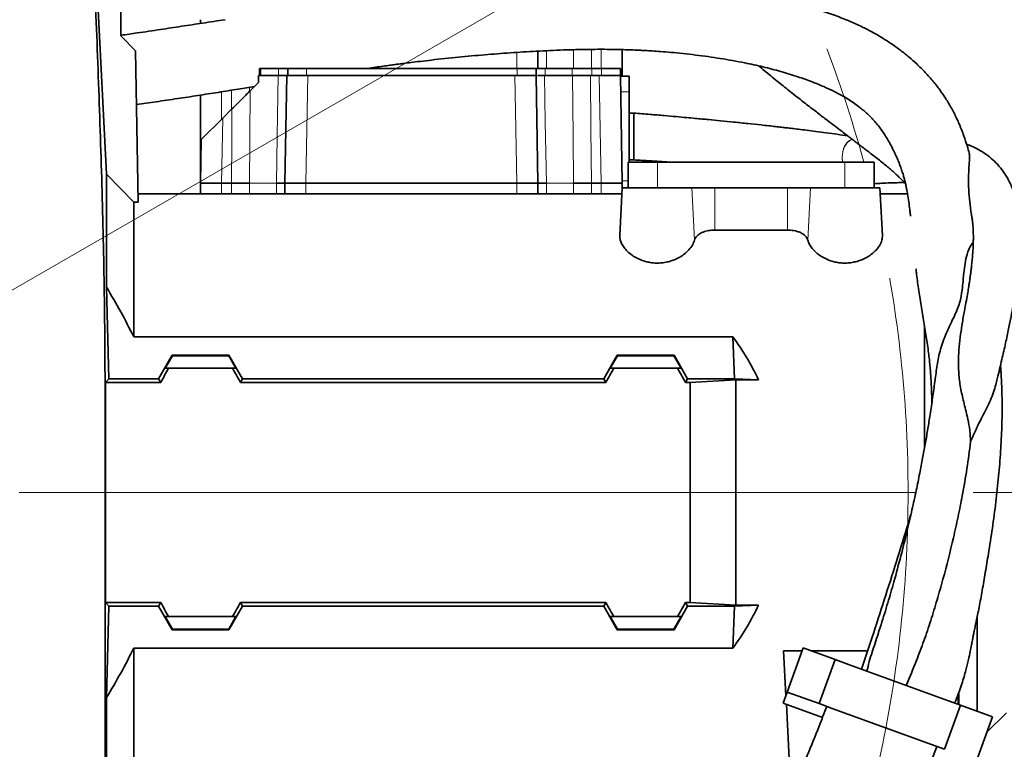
# Model space of a CAD drawing. Header units: millimetres. Extents: x 0 to 12429, y 0 to 8400.
# Tile 71 of 133: x 7220 to 7640, y 1511 to 1822. Entities that reach past the tile are written whole.
import ezdxf

# ---------------------------------------------------------------- set-up
doc = ezdxf.new("R2010")
doc.units = ezdxf.units.MM
doc.header["$LTSCALE"] = 20
doc.linetypes.add('CENTERX2', pattern=[20.32, 12.7, -2.54, 2.54, -2.54])
doc.styles.add('SLDTEXTSTYLE0', font='TXT', dxfattribs={"width": 0.605})
doc.dimstyles.new('SLDDIMSTYLE0', dxfattribs={"dimtxt": 70, "dimasz": 70, "dimexe": 0, "dimexo": 0.0625, "dimgap": 17.5, "dimtad": 0, "dimtih": 1, "dimtoh": 1, "dimdec": 1, "dimrnd": 1e-09, "dimzin": 12, "dimdsep": 46, "dimtxsty": 'SLDTEXTSTYLE0', "dimsah": 1, "dimcen": 0, "dimadec": 0, "dimazin": 3, "dimtfac": 1, "dimtofl": 0, "dimtmove": 0, "dimatfit": 3, "dimfxl": 1, "dimfrac": 2, "dimtolj": 1, "dimtzin": 12, "dimarcsym": 0})

# ---------------------------------------------------------------- blocks, each defined once
blk = doc.blocks.new('_D')
at = {"color": 7, "linetype": 'Continuous', "lineweight": 0}
for p, q in [((7527.73, 1886.63), (7754.45, 2017.53)), ((7754.45, 2017.53), (8773.5, 2017.53)), ((7067, 1620.63), (7527.73, 1886.63))]:
    blk.add_line(p, q, dxfattribs=at)
at = {"color": 7, "linetype": 'Continuous', "lineweight": 18}
blk.add_solid([(7527.73, 1886.63), (7593.35, 1912.97), (7583.35, 1930.29)], dxfattribs=at)
at = {"color": 7, "linetype": 'Continuous', "lineweight": 18, "char_height": 70, "attachment_point": 1, "style": 'SLDTEXTSTYLE0'}
for s, insert in [('R532', (7784.45, 2322.62)), ('Smallest circumscribed', (7784.45, 2215.19)), ('radius axis 1 front side.', (7784.45, 2107.76))]:
    blk.add_mtext(s, dxfattribs=dict(at, insert=insert))

msp = doc.modelspace()

# ---------------------------------------------------------------- linework, layer by layer
at = {"color": 7, "linetype": 'Continuous', "lineweight": 35}
for p, q in [((7263.001609, 1815.89327), (7263.001609, 1943.524245)), ((7248.422327, 1920.625575), (7256.893241, 1756.519855)), ((7297.001609, 1822.396214), (7297.001609, 1820.800957)), ((7269.24558, 1809.152243), (7263.353081, 1815.044742)), ((7269.24558, 1809.152243), (7270.374829, 1744.457606)), ((7441.001609, 1808.983241), (7441.001609, 1801.625819)), ((7477.001609, 1809.628369), (7477.001609, 1798.252266)), ((7322.198676, 1798.625819), (7322.198676, 1801.625819)), ((7322.750401, 1801.625819), (7322.198676, 1801.625819)), ((7330.238676, 1801.625819), (7322.750401, 1801.625819)), ((7334.198676, 1801.625819), (7330.238676, 1801.625819)), ((7334.198676, 1798.625819), (7334.198676, 1801.625819)), ((7342.198676, 1801.625819), (7334.198676, 1801.625819)), ((7432.198676, 1801.625819), (7342.198676, 1801.625819)), ((7440.198676, 1801.625819), (7432.198676, 1801.625819)), ((7440.198676, 1798.625819), (7440.198676, 1801.625819)), ((7444.158676, 1801.625819), (7440.198676, 1801.625819)), ((7455.584043, 1801.625819), (7444.158676, 1801.625819)), ((7464.036167, 1801.625819), (7455.584043, 1801.625819)), ((7468.198676, 1801.625819), (7464.036167, 1801.625819)), ((7476.198676, 1801.625819), (7468.198676, 1801.625819)), ((7476.198676, 1798.625819), (7476.198676, 1801.625819)), ((7535.414574, 1802.624948), (7535.743053, 1802.231929)), ((7321.752177, 1795.625819), (7318.19139, 1792.065032)), ((7321.804542, 1798.625819), (7321.752177, 1795.625819)), ((7321.804542, 1798.625819), (7330.1759, 1798.625819)), ((7333.001609, 1752.625819), (7333.804542, 1798.625819)), ((7333.804542, 1798.625819), (7342.803172, 1798.625819)), ((7342.803172, 1798.625819), (7431.200047, 1798.625819)), ((7431.200047, 1798.625819), (7435.648006, 1798.625819)), ((7440.198676, 1798.625819), (7435.648006, 1798.625819)), ((7440.198676, 1798.625819), (7441.001609, 1752.625819)), ((7443.827319, 1798.625819), (7455.754468, 1798.625819)), ((7463.461267, 1798.625819), (7467.200047, 1798.625819)), ((7467.200047, 1798.625819), (7471.648006, 1798.625819)), ((7476.198676, 1798.625819), (7471.648006, 1798.625819)), ((7476.198676, 1798.625819), (7477.001609, 1752.625819)), ((7480.001609, 1798.252266), (7476.205197, 1798.252266)), ((7480.001609, 1798.252266), (7480.001609, 1791.63354)), ((7480.001609, 1791.63354), (7480.001609, 1761.625819)), ((7297.001609, 1790.215624), (7297.001609, 1752.625819)), ((7310.424289, 1784.297931), (7306.484305, 1780.357946)), ((7297.325813, 1771.199455), (7306.484305, 1780.357946)), ((7297.001609, 1752.625819), (7297.325813, 1771.199455)), ((7479.501609, 1750.625819), (7479.501609, 1761.625819)), ((7492.001609, 1761.625819), (7479.501609, 1761.625819)), ((7572.001609, 1761.625819), (7492.001609, 1761.625819)), ((7584.501609, 1761.625819), (7572.001609, 1761.625819)), ((7584.501609, 1750.625819), (7584.501609, 1761.625819)), ((7256.893241, 1756.519855), (7256.893241, 1708.199645)), ((7256.893241, 1756.519855), (7268.501609, 1744.457606)), ((7297.001609, 1748.125819), (7297.001609, 1752.625819)), ((7306.000239, 1752.625819), (7306.001609, 1752.625819)), ((7306.001609, 1752.625819), (7310.164119, 1752.625819)), ((7317.847457, 1752.625819), (7317.847868, 1752.625819)), ((7329.401609, 1752.625819), (7329.402103, 1752.625819)), ((7333.001609, 1748.125819), (7333.001609, 1752.625819)), ((7342.000239, 1752.625819), (7342.001609, 1752.625819)), ((7342.001609, 1752.625819), (7432.001609, 1752.625819)), ((7432.001609, 1752.625819), (7432.00298, 1752.625819)), ((7441.001609, 1752.625819), (7441.001609, 1748.125819)), ((7444.601116, 1752.625819), (7444.601609, 1752.625819)), ((7456.155351, 1752.625819), (7456.155762, 1752.625819)), ((7463.8391, 1752.625819), (7468.001609, 1752.625819)), ((7468.001609, 1752.625819), (7468.00298, 1752.625819)), ((7477.001609, 1752.625819), (7477.001609, 1750.625819)), ((7475.937053, 1730.312873), (7477.001609, 1750.625819)), ((7477.001609, 1750.625819), (7506.698548, 1750.625819)), ((7506.698548, 1750.625819), (7516.496507, 1750.625819)), ((7516.496507, 1750.625819), (7547.506712, 1750.625819)), ((7547.506712, 1750.625819), (7557.304671, 1750.625819)), ((7557.304671, 1750.625819), (7587.001609, 1750.625819)), ((7588.066166, 1730.312873), (7587.001609, 1750.625819)), ((7268.501609, 1687.065306), (7268.501609, 1744.457606)), ((7270.374829, 1744.457606), (7268.501609, 1744.457606)), ((7476.87059, 1748.125819), (7270.3108, 1748.125819)), ((7598.748475, 1748.125819), (7587.132629, 1748.125819)), ((7547.506712, 1732.61736), (7516.496507, 1732.61736)), ((7257.90879, 1669.174683), (7256.893241, 1708.199645)), ((7606.001609, 1639.594701), (7606.001609, 1691.764093)), ((7524.192597, 1687.065306), (7268.501609, 1687.065306)), ((7524.93715, 1669.174683), (7524.192597, 1687.065306)), ((7279.107372, 1669.174683), (7284.870289, 1679.193017)), ((7281.892314, 1673.625819), (7284.988413, 1678.988421)), ((7284.988413, 1678.988421), (7284.870289, 1679.193017)), ((7309.132929, 1679.193017), (7284.870289, 1679.193017)), ((7309.014806, 1678.988421), (7284.988413, 1678.988421)), ((7309.132929, 1679.193017), (7309.014806, 1678.988421)), ((7309.014806, 1678.988421), (7312.110905, 1673.625819)), ((7314.895847, 1669.174683), (7309.132929, 1679.193017)), ((7469.107372, 1669.174683), (7474.870289, 1679.193017)), ((7474.988413, 1678.988421), (7471.892314, 1673.625819)), ((7474.870289, 1679.193017), (7474.988413, 1678.988421)), ((7499.132929, 1679.193017), (7474.870289, 1679.193017)), ((7499.014806, 1678.988421), (7474.988413, 1678.988421)), ((7499.014806, 1678.988421), (7499.132929, 1679.193017)), ((7502.110905, 1673.625819), (7499.014806, 1678.988421)), ((7504.895847, 1669.174683), (7499.132929, 1679.193017)), ((7281.892314, 1673.625819), (7283.351524, 1673.625819)), ((7310.651695, 1673.625819), (7283.351524, 1673.625819)), ((7310.651695, 1673.625819), (7312.110905, 1673.625819)), ((7473.351524, 1673.625819), (7471.892314, 1673.625819)), ((7500.651695, 1673.625819), (7473.351524, 1673.625819)), ((7502.110905, 1673.625819), (7500.651695, 1673.625819)), ((7256.479658, 1667.610673), (7257.90879, 1669.174683)), ((7257.90879, 1669.174683), (7279.107372, 1669.174683)), ((7280.010354, 1667.610673), (7279.107372, 1669.174683)), ((7313.992865, 1667.610673), (7314.895847, 1669.174683)), ((7469.107372, 1669.174683), (7314.895847, 1669.174683)), ((7470.010354, 1667.610673), (7469.107372, 1669.174683)), ((7503.992865, 1667.610673), (7504.895847, 1669.174683)), ((7524.93715, 1669.174683), (7504.895847, 1669.174683)), ((7506.001609, 1667.610673), (7525.501609, 1668.722166)), ((7524.93715, 1669.174683), (7535.227385, 1668.722166)), ((7525.501609, 1620.625819), (7525.501609, 1668.722166)), ((7525.501609, 1668.722166), (7535.227385, 1668.722166)), ((7256.479658, 1667.610673), (7256.479658, 1620.625819)), ((7256.479658, 1667.610673), (7280.010354, 1667.610673)), ((7470.010354, 1667.610673), (7313.992865, 1667.610673)), ((7506.001609, 1667.610673), (7503.992865, 1667.610673)), ((7506.001609, 1620.625819), (7506.001609, 1667.610673)), ((7256.479658, 1620.625819), (7256.479658, 1573.640964)), ((7506.001609, 1573.640964), (7506.001609, 1620.625819)), ((7525.501609, 1572.529471), (7525.501609, 1620.625819)), ((7257.90879, 1572.076954), (7256.479658, 1573.640964)), ((7280.010354, 1573.640964), (7256.479658, 1573.640964)), ((7256.893241, 1533.051992), (7257.90879, 1572.076954)), ((7257.90879, 1572.076954), (7279.107372, 1572.076954)), ((7279.107372, 1572.076954), (7280.010354, 1573.640964)), ((7284.870289, 1562.05862), (7279.107372, 1572.076954)), ((7309.132929, 1562.05862), (7314.895847, 1572.076954)), ((7313.992865, 1573.640964), (7470.010354, 1573.640964)), ((7314.895847, 1572.076954), (7313.992865, 1573.640964)), ((7469.107372, 1572.076954), (7314.895847, 1572.076954)), ((7469.107372, 1572.076954), (7470.010354, 1573.640964)), ((7474.870289, 1562.05862), (7469.107372, 1572.076954)), ((7499.132929, 1562.05862), (7504.895847, 1572.076954)), ((7503.992865, 1573.640964), (7506.001609, 1573.640964)), ((7504.895847, 1572.076954), (7503.992865, 1573.640964)), ((7524.93715, 1572.076954), (7504.895847, 1572.076954)), ((7525.501609, 1572.529471), (7506.001609, 1573.640964)), ((7524.192597, 1554.186331), (7524.93715, 1572.076954)), ((7535.227385, 1572.529471), (7524.93715, 1572.076954)), ((7525.501609, 1572.529471), (7535.227385, 1572.529471)), ((7283.351524, 1567.625819), (7281.892314, 1567.625819)), ((7281.892314, 1567.625819), (7284.988413, 1562.263216)), ((7283.351524, 1567.625819), (7310.651695, 1567.625819)), ((7312.110905, 1567.625819), (7309.014806, 1562.263216)), ((7310.651695, 1567.625819), (7312.110905, 1567.625819)), ((7473.351524, 1567.625819), (7471.892314, 1567.625819)), ((7471.892314, 1567.625819), (7474.988413, 1562.263216)), ((7473.351524, 1567.625819), (7500.651695, 1567.625819)), ((7502.110905, 1567.625819), (7499.014806, 1562.263216)), ((7500.651695, 1567.625819), (7502.110905, 1567.625819)), ((7628.501609, 1567.574801), (7628.501609, 1527.221081)), ((7284.870289, 1562.05862), (7284.988413, 1562.263216)), ((7309.132929, 1562.05862), (7284.870289, 1562.05862)), ((7309.014806, 1562.263216), (7284.988413, 1562.263216)), ((7309.132929, 1562.05862), (7309.014806, 1562.263216)), ((7474.870289, 1562.05862), (7474.988413, 1562.263216)), ((7499.132929, 1562.05862), (7474.870289, 1562.05862)), ((7499.014806, 1562.263216), (7474.988413, 1562.263216)), ((7499.132929, 1562.05862), (7499.014806, 1562.263216)), ((7268.501609, 1493.125819), (7268.501609, 1554.186331)), ((7268.501609, 1554.186331), (7524.192597, 1554.186331)), ((7553.815104, 1553.087224), (7545.859165, 1553.087224)), ((7545.859165, 1553.087224), (7546.860546, 1533.979734)), ((7547.398145, 1535.456773), (7554.238548, 1554.250625)), ((7567.864091, 1549.291333), (7554.238548, 1554.250625)), ((7581.754631, 1553.087224), (7557.434967, 1553.087224)), ((7561.023688, 1530.497481), (7567.864091, 1549.291333)), ((7567.864091, 1549.291333), (7573.502246, 1547.239212)), ((7615.788414, 1531.848306), (7573.502246, 1547.239212)), ((7547.398145, 1535.456773), (7545.688044, 1530.75831)), ((7561.023688, 1530.497481), (7547.398145, 1535.456773)), ((7620.448547, 1530.152156), (7620.448547, 1534.607355)), ((7620.688332, 1535.234459), (7620.688332, 1530.064882)), ((7256.893241, 1533.051992), (7256.893241, 1481.51745)), ((7545.688044, 1530.75831), (7562.483946, 1524.645101)), ((7547.055457, 1530.260612), (7548.713367, 1498.625819)), ((7561.023688, 1530.497481), (7566.661844, 1528.44536)), ((7614.586167, 1511.002333), (7621.42657, 1529.796185)), ((7615.788414, 1531.848306), (7621.42657, 1529.796185)), ((7635.052113, 1524.836893), (7621.42657, 1529.796185)), ((7608.948011, 1513.054454), (7566.661844, 1528.44536)), ((7632.671212, 1518.295421), (7641.001609, 1526.625819)), ((7628.21171, 1506.043041), (7635.052113, 1524.836893)), ((7608.948011, 1513.054454), (7614.586167, 1511.002333))]:
    msp.add_line(p, q, dxfattribs=at)
at = {"color": 8, "linetype": 'Continuous', "lineweight": 18}
for p, q in [((7306.001609, 1822.396214), (7306.001609, 1822.167814)), ((7432.001609, 1808.433898), (7432.001609, 1801.625819)), ((7444.601609, 1801.625819), (7444.601609, 1809.144128)), ((7456.155351, 1809.594618), (7456.155351, 1801.625819)), ((7463.8391, 1801.625819), (7463.8391, 1809.728256)), ((7468.001609, 1809.751063), (7468.001609, 1801.625819)), ((7322.750401, 1798.625819), (7322.750401, 1801.625819)), ((7330.238676, 1798.625819), (7330.238676, 1801.625819)), ((7342.198676, 1798.625819), (7342.198676, 1801.625819)), ((7432.198676, 1798.625819), (7432.198676, 1801.625819)), ((7444.158676, 1798.625819), (7444.158676, 1801.625819)), ((7455.584043, 1798.625819), (7455.584043, 1801.625819)), ((7464.036167, 1798.625819), (7464.036167, 1801.625819)), ((7468.198676, 1798.625819), (7468.198676, 1801.625819)), ((7342.803172, 1798.625819), (7342.000239, 1752.625819)), ((7432.00298, 1752.625819), (7431.200047, 1798.625819)), ((7468.00298, 1752.625819), (7467.200047, 1798.625819)), ((7306.001609, 1791.632162), (7306.001609, 1779.875251)), ((7310.164119, 1792.300176), (7310.164119, 1784.03776)), ((7317.847868, 1791.721509), (7317.847868, 1793.546456)), ((7480.001609, 1791.63354), (7476.320727, 1791.63354)), ((7306.484305, 1780.357946), (7306.000239, 1752.625819)), ((7570.864097, 1763.889916), (7571.09523, 1765.995534)), ((7492.001609, 1750.625819), (7492.001609, 1761.625819)), ((7572.001609, 1750.625819), (7572.001609, 1761.625819)), ((7306.001609, 1752.625819), (7306.001609, 1748.125819)), ((7310.164119, 1748.125819), (7310.164119, 1752.625819)), ((7317.847868, 1752.625819), (7329.401609, 1752.625819)), ((7317.847868, 1752.625819), (7317.847868, 1748.125819)), ((7329.401609, 1748.125819), (7329.401609, 1752.625819)), ((7342.001609, 1752.625819), (7342.001609, 1748.125819)), ((7432.001609, 1748.125819), (7432.001609, 1752.625819)), ((7444.601609, 1752.625819), (7444.601609, 1748.125819)), ((7444.601609, 1752.625819), (7456.155351, 1752.625819)), ((7456.155351, 1748.125819), (7456.155351, 1752.625819)), ((7463.8391, 1752.625819), (7463.8391, 1748.125819)), ((7468.001609, 1748.125819), (7468.001609, 1752.625819)), ((7479.501609, 1753.618097), (7476.984289, 1753.618097)), ((7507.843361, 1728.331038), (7506.698548, 1750.625819)), ((7516.496507, 1732.61736), (7516.496507, 1750.625819)), ((7547.506712, 1732.61736), (7547.506712, 1750.625819)), ((7556.159858, 1728.331038), (7557.304671, 1750.625819)), ((7256.479658, 1620.625819), (7256.243821, 1620.625818)), ((7256.479658, 1620.625819), (7506.001609, 1620.625819)), ((7525.501609, 1620.625819), (7506.001609, 1620.625819)), ((7602.283899, 1620.625819), (7525.501609, 1620.625819))]:
    msp.add_line(p, q, dxfattribs=at)
at = {"color": 7, "linetype": 'CENTERX2', "lineweight": 18}
msp.add_line((8795.205996, 1620.625819), (7067.001609, 1620.625819), dxfattribs=at)
at = {"color": 8, "linetype": 'Continuous', "lineweight": 18, "flags": 128}
for points in [[(7329.402103, 1752.625819), (7329.738534, 1772.62223), (7330.1759, 1798.625819)], [(7443.827319, 1798.625819), (7444.163634, 1778.62941), (7444.601116, 1752.625819)], [(7456.155762, 1752.625819), (7455.981571, 1772.62223), (7455.754468, 1798.625819)], [(7463.461267, 1798.625819), (7463.649716, 1775.667564), (7463.838387, 1752.625819)], [(7318.19139, 1792.065032), (7318.016821, 1772.068622), (7318.007085, 1770.952168), (7317.847457, 1752.625819)], [(7310.164832, 1752.625819), (7310.314854, 1770.952168), (7310.424289, 1784.297931)], [(7571.095206, 1765.995524), (7571.072206, 1765.991378), (7571.049205, 1765.98723)], [(7571.051917, 1761.625819), (7570.848299, 1763.319044), (7570.864092, 1763.889858), (7570.864097, 1763.889917), (7570.864097, 1763.889917)]]:
    msp.add_lwpolyline(points, dxfattribs=at)
at = {"color": 7, "linetype": 'CENTERX2', "lineweight": 18}
for radius in [633, 532]:
    msp.add_circle((7067.001609, 1620.625819), radius, dxfattribs=at)
at = {"color": 7, "linetype": 'Continuous', "lineweight": 35}
msp.add_arc((7264.201609, 1815.89327), 1.2, 180, 225, dxfattribs=at)
for centre, major_axis, ratio, start_param, end_param in [((7306.001609, 1752.547277), (9, -0.078542), 0.0087255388, 1.5710247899, 3.1415926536), ((7310.164119, 1179.726202), (0, 572.899616), 0.0174550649, 6.2831139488, 6.2831853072), ((7342.001609, 1752.547277), (9, -0.078542), 0.0087255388, 1.5710247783, 3.1415926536), ((7432.001609, 1752.547277), (9, 0.078542), 0.0087255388, 0, 1.5705678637), ((7463.8391, 1179.726202), (0, 572.899616), 0.0174550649, 0, 0.0000713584), ((7468.001609, 1752.547277), (9, 0.078542), 0.0087255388, 0, 1.5705678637), ((7394.504591, 1620.625819), (151.948583, 0), 0.8390996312, 0.3867994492, 0.5481322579), ((7244.454521, 1620.625819), (85.07475, 146.949349), 0.0453552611, 5.0639744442, 5.1074921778), ((7349.548698, 1620.625819), (-85.07475, 146.949349), 0.0453552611, 1.1756931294, 1.219210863), ((7434.454521, 1620.625819), (85.07475, 146.949349), 0.0453552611, 5.0639744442, 5.1074921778), ((7539.548698, 1620.625819), (-85.07475, 146.949349), 0.0453552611, 1.1756931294, 1.219210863), ((7244.454521, 1620.625819), (-85.07475, 146.949349), 0.0453552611, 4.317285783, 4.3608035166), ((7349.548698, 1620.625819), (85.07475, 146.949349), 0.0453552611, 1.9223817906, 1.9658995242), ((7434.454521, 1620.625819), (-85.07475, 146.949349), 0.0453552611, 4.317285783, 4.3608035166), ((7539.548698, 1620.625819), (85.07475, 146.949349), 0.0453552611, 1.9223817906, 1.9658995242), ((7394.504591, 1620.625819), (151.948583, 0), 0.8390996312, 5.7350530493, 5.896385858)]:
    msp.add_ellipse(centre, major_axis=major_axis, ratio=ratio, start_param=start_param, end_param=end_param, dxfattribs=at)
for points, knots in [([(7256.243821, 1620.625818), (7256.243788, 1623.547907), (7256.243722, 1629.401965), (7256.244058, 1639.247697), (7256.242702, 1650.143021), (7256.250093, 1665.917666), (7256.170358, 1692.941485), (7255.514343, 1731.69407), (7254.146858, 1777.942113), (7252.389678, 1824.209431), (7250.890916, 1858.98939), (7249.925804, 1880.35416), (7249.564887, 1888.260076), (7249.281117, 1894.381353), (7249.016136, 1900.376207), (7248.782808, 1905.946089), (7248.589954, 1910.846723), (7248.44491, 1914.849721), (7248.347903, 1917.912419), (7248.302872, 1919.871521), (7248.308587, 1920.732942), (7248.374466, 1920.561249), (7248.404392, 1920.626463), (7248.421451, 1920.625619), (7248.422327, 1920.625575)], [0, 0, 0, 0, 0.02495341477, 0.04999120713, 0.08437968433, 0.11898853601, 0.18873767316, 0.32618648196, 0.46365863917, 0.60110435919, 0.73855434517, 0.77386007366, 0.79151294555, 0.80916683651, 0.82808705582, 0.84755441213, 0.8664747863, 0.88594368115, 0.90485483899, 0.92431508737, 0.94247343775, 0.96095794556, 0.99799537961, 1, 1, 1, 1]), ([(7625.046059, 1765.579463), (7624.93551, 1765.987619), (7624.486498, 1767.64541), (7623.750686, 1770.028402), (7622.890304, 1772.587384), (7622.252214, 1774.342847), (7621.694358, 1775.787674), (7621.137515, 1777.158848), (7620.487756, 1778.677096), (7619.645124, 1780.523029), (7618.626188, 1782.590547), (7617.11613, 1785.414814), (7615.136348, 1788.717236), (7612.532464, 1792.503794), (7609.653157, 1796.198493), (7606.373031, 1799.899651), (7602.929471, 1803.327575), (7599.46246, 1806.415947), (7595.813478, 1809.349792), (7592.118273, 1812.007155), (7588.686215, 1814.225196), (7585.689958, 1816.013462), (7582.433749, 1817.809139), (7578.299791, 1819.871443), (7573.182914, 1822.146296), (7567.149391, 1824.502329), (7560.371837, 1826.819255), (7553.154217, 1828.987554), (7543.203447, 1831.601544), (7531.526995, 1834.185945), (7522.316098, 1835.573464), (7518.301609, 1836.178202)], [0, 0, 0, 0, 0.0119266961, 0.0484421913, 0.0691601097, 0.0860220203, 0.0990081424, 0.1104380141, 0.1250962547, 0.1431388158, 0.1645368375, 0.1863530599, 0.2276604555, 0.2635408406, 0.3019723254, 0.3442603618, 0.3849148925, 0.4191080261, 0.4540730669, 0.4939265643, 0.5223942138, 0.5440357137, 0.5715292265, 0.6050192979, 0.6445053, 0.6896836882, 0.7366601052, 0.784172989, 0.8321382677, 0.9268389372, 1, 1, 1, 1]), ([(7307.505897, 1822.396214), (7304.295794, 1821.909384), (7298.111315, 1820.971473), (7288.892916, 1819.564034), (7279.60932, 1818.161397), (7271.022846, 1816.879017), (7265.451182, 1816.083738), (7263.167968, 1815.757841)], [0, 0, 0, 0, 0.217865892, 0.4197333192, 0.6241287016, 0.8459715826, 1, 1, 1, 1]), ([(7368.367244, 1801.625819), (7369.453868, 1801.784294), (7371.657893, 1802.105734), (7374.790193, 1802.544663), (7377.582816, 1802.928402), (7379.827893, 1803.230143), (7381.836195, 1803.495509), (7384.107393, 1803.790451), (7387.130754, 1804.173649), (7391.067127, 1804.655394), (7397.826483, 1805.444643), (7407.00844, 1806.418603), (7418.210744, 1807.438681), (7429.308421, 1808.292738), (7440.536379, 1808.998097), (7449.835004, 1809.418663), (7457.223747, 1809.635431), (7462.592431, 1809.733061), (7467.929446, 1809.763254), (7472.916195, 1809.723817), (7477.217612, 1809.632722), (7480.655462, 1809.521408), (7483.244845, 1809.414503), (7485.250052, 1809.318553), (7487.311411, 1809.209084), (7489.992746, 1809.048532), (7493.591159, 1808.797983), (7498.013662, 1808.434982), (7503.032647, 1807.946503), (7510.15613, 1807.131632), (7519.06687, 1805.872252), (7528.578482, 1804.167091), (7537.143894, 1802.296759), (7544.705737, 1800.339298), (7551.72286, 1798.187561), (7557.808972, 1796.011229), (7562.819188, 1793.963692), (7566.455839, 1792.285097), (7569.163223, 1790.909755), (7571.36948, 1789.700934), (7573.729891, 1788.289714), (7576.123652, 1786.700704), (7578.173205, 1785.178149), (7579.772646, 1783.873667), (7581.062776, 1782.743842), (7582.355279, 1781.528188), (7583.727646, 1780.127456), (7585.228127, 1778.449727), (7586.714017, 1776.606749), (7588.126527, 1774.663511), (7589.435691, 1772.687851), (7590.743633, 1770.523001), (7592.04399, 1768.142518), (7593.191845, 1765.821897), (7594.160449, 1763.686651), (7594.960227, 1761.779188), (7595.713587, 1759.827458), (7596.383376, 1757.912799), (7596.967096, 1756.039899), (7597.422545, 1754.400891), (7597.808442, 1752.86216), (7598.166696, 1751.271954), (7598.547021, 1749.358714), (7598.981562, 1746.828315), (7599.394611, 1743.90558), (7599.747509, 1741.031304), (7599.946187, 1739.258344), (7600.02067, 1738.593677)], [0, 0, 0, 0, 0.008954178, 0.0181619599, 0.0258498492, 0.0320258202, 0.0367325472, 0.0425014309, 0.0508692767, 0.0618233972, 0.0752096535, 0.1071486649, 0.1384894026, 0.169321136, 0.2011047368, 0.2347606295, 0.250182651, 0.265989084, 0.282187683, 0.2976035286, 0.3105461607, 0.3208180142, 0.3286562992, 0.3340494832, 0.3391683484, 0.3475248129, 0.3585075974, 0.3721388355, 0.3883430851, 0.4054074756, 0.4397157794, 0.4752242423, 0.5029053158, 0.531088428, 0.5587875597, 0.5832249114, 0.6041565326, 0.6216568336, 0.6315586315, 0.6422314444, 0.655235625, 0.6704934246, 0.6851520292, 0.6950993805, 0.7040397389, 0.7141921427, 0.7259596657, 0.739028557, 0.7554218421, 0.7700942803, 0.7841957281, 0.799924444, 0.8172290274, 0.8333207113, 0.8469508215, 0.860651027, 0.8725790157, 0.8861853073, 0.8987057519, 0.909325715, 0.9182166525, 0.9289486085, 0.9399414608, 0.9534184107, 0.9729092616, 0.9898439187, 1, 1, 1, 1]), ([(7535.753844, 1802.235778), (7536.594946, 1801.534536), (7539.355398, 1799.233099), (7543.710676, 1795.690185), (7549.12819, 1791.349729), (7554.317588, 1787.274052), (7559.207734, 1783.49862), (7563.399486, 1780.29853), (7566.952835, 1777.598352), (7569.919042, 1775.344173), (7572.34202, 1773.495603), (7574.256138, 1772.028324), (7575.702188, 1770.917906), (7576.726868, 1770.130542), (7577.502287, 1769.534645), (7578.214931, 1768.987028), (7579.148119, 1768.270167), (7580.355812, 1767.343141), (7581.845867, 1766.200561), (7583.660534, 1764.809261), (7585.685154, 1763.257111), (7587.818226, 1761.600642), (7589.779571, 1760.02187), (7591.454968, 1758.610339), (7592.923725, 1757.312724), (7594.314868, 1756.027591), (7595.690294, 1754.701096), (7596.893114, 1753.502024), (7597.609173, 1752.751411), (7597.892737, 1752.454163)], [0, 0, 0, 0, 0.0254009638, 0.083364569, 0.1379032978, 0.2032684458, 0.2633961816, 0.3181378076, 0.3672158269, 0.4103328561, 0.4472099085, 0.4776116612, 0.5010093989, 0.5178101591, 0.5287644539, 0.5408974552, 0.5558002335, 0.5795646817, 0.6082370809, 0.6406212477, 0.6851442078, 0.7307628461, 0.7751884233, 0.8148985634, 0.8531022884, 0.8903286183, 0.928683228, 0.971758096, 1, 1, 1, 1]), ([(7330.1759, 1798.625819), (7330.968995, 1798.625819), (7332.555187, 1798.625819), (7333.647348, 1798.625819), (7333.761333, 1798.625819), (7333.804542, 1798.625819)], [0, 0, 0, 0, 0.3830644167, 0.7661294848, 1, 1, 1, 1]), ([(7440.861094, 1798.625819), (7441.307825, 1798.625819), (7442.052413, 1798.625819), (7443.320176, 1798.625819), (7443.827319, 1798.625819)], [0, 0, 0, 0, 0.5999705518, 1, 1, 1, 1]), ([(7455.754468, 1798.625819), (7456.555506, 1798.625819), (7458.157586, 1798.625819), (7460.978379, 1798.625819), (7462.778768, 1798.625819), (7463.461267, 1798.625819)], [0, 0, 0, 0, 0.3830644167, 0.7661294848, 1, 1, 1, 1]), ([(7269.646467, 1786.185427), (7272.45009, 1786.577623), (7278.322003, 1787.399041), (7287.065486, 1788.691044), (7295.879439, 1790.032869), (7304.504103, 1791.386845), (7312.554365, 1792.678519), (7317.726849, 1793.525566), (7320.028911, 1793.902552)], [0, 0, 0, 0, 0.1663460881, 0.3483956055, 0.5196163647, 0.6907658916, 0.8623724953, 1, 1, 1, 1]), ([(7310.424289, 1784.297931), (7311.200411, 1785.074052), (7312.775976, 1786.649618), (7314.883794, 1788.757436), (7316.732925, 1790.606566), (7317.700415, 1791.574056), (7318.19139, 1792.065032)], [0, 0, 0, 0, 0.2798299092, 0.5680686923, 0.7808063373, 1, 1, 1, 1]), ([(7482.001847, 1782.558353), (7481.63528, 1782.5608), (7480.968005, 1782.565255), (7480.302105, 1782.572414), (7480.002016, 1782.575641)], [0, 0, 0, 0, 0.5493481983, 1, 1, 1, 1]), ([(7573.22251, 1772.819809), (7571.752743, 1773.037758), (7568.829093, 1773.471301), (7564.249057, 1774.104621), (7559.873186, 1774.68509), (7555.93855, 1775.186676), (7552.512607, 1775.609754), (7549.642529, 1775.955102), (7547.18303, 1776.24512), (7544.84055, 1776.516683), (7542.296752, 1776.806504), (7539.409465, 1777.129226), (7535.529297, 1777.554009), (7530.602349, 1778.078239), (7524.839971, 1778.67007), (7519.208499, 1779.229512), (7514.668832, 1779.667522), (7511.03616, 1780.010933), (7507.923551, 1780.301006), (7504.255016, 1780.637367), (7499.842926, 1781.03422), (7494.646311, 1781.491154), (7488.621906, 1782.008825), (7484.301098, 1782.367314), (7482.001609, 1782.558098)], [0, 0, 0, 0, 0.0678512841, 0.1349692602, 0.193384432, 0.2435071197, 0.2856186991, 0.319901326, 0.3465274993, 0.3720581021, 0.4008592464, 0.432944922, 0.4683439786, 0.5277621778, 0.5900064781, 0.6467940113, 0.6979612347, 0.7246451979, 0.7532956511, 0.7885185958, 0.8305110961, 0.8795247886, 0.9358843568, 1, 1, 1, 1]), ([(7482.001609, 1781.50827), (7482.001609, 1781.76149), (7482.001609, 1782.269438), (7482.001609, 1782.571411), (7482.001609, 1782.525841), (7482.001609, 1782.51404)], [0, 0, 0, 0, 0.424182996, 0.8508915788, 1, 1, 1, 1]), ([(7482.001609, 1762.603806), (7482.001609, 1762.602929), (7482.001609, 1762.600667), (7482.001609, 1763.026234), (7482.001609, 1763.824229), (7482.001609, 1764.967017), (7482.001609, 1766.402132), (7482.001609, 1768.071556), (7482.001609, 1769.91874), (7482.001609, 1771.864196), (7482.001609, 1773.835421), (7482.001609, 1775.760126), (7482.001609, 1777.559205), (7482.001609, 1779.162236), (7482.001609, 1780.532093), (7482.001609, 1781.182962), (7482.001609, 1781.50827)], [0, 0, 0, 0, 0.04647963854, 0.11977333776, 0.19306065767, 0.26641208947, 0.3396804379, 0.4131224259, 0.48653093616, 0.55990799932, 0.63327773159, 0.70666268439, 0.78009671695, 0.85336507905, 0.92671093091, 1, 1, 1, 1]), ([(7636.430842, 1666.586004), (7636.650223, 1667.455125), (7637.568028, 1671.091195), (7638.975108, 1677.053185), (7640.587987, 1684.17433), (7641.887689, 1690.303801), (7642.920855, 1695.505675), (7643.843007, 1700.489972), (7644.643965, 1705.237977), (7645.31253, 1709.725403), (7645.758379, 1713.160245), (7646.081047, 1715.991191), (7646.338187, 1718.569341), (7646.56613, 1721.355902), (7646.746729, 1724.335888), (7646.849581, 1727.232491), (7646.871651, 1730.022636), (7646.819653, 1732.600454), (7646.694636, 1735.067342), (7646.50233, 1737.360091), (7646.26423, 1739.385951), (7645.989626, 1741.226791), (7645.654582, 1743.066888), (7645.205623, 1745.092557), (7644.597191, 1747.336505), (7643.804, 1749.705163), (7642.858991, 1752.005155), (7641.83158, 1754.090713), (7640.770145, 1755.930299), (7639.274856, 1758.182942), (7637.241434, 1760.687701), (7634.502091, 1763.311655), (7631.576865, 1765.515063), (7628.42179, 1767.34848), (7625.91306, 1768.560401), (7624.375059, 1769.083735), (7623.973169, 1769.220486)], [0, 0, 0, 0, 0.0133709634, 0.0559389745, 0.0940527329, 0.1279074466, 0.1576693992, 0.1834641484, 0.2169411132, 0.2467170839, 0.2727866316, 0.288870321, 0.3080612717, 0.3304594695, 0.3538039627, 0.3807384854, 0.4045263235, 0.4278940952, 0.4521642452, 0.4762179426, 0.4977592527, 0.5166551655, 0.5372542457, 0.5600225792, 0.5869608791, 0.6181092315, 0.6494660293, 0.6787842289, 0.7059671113, 0.7309310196, 0.7827105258, 0.8316584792, 0.8837355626, 0.9324472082, 0.982347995, 1, 1, 1, 1]), ([(7625.0074, 1765.568699), (7625.071076, 1765.35765), (7625.344487, 1764.451445), (7625.207432, 1762.257698), (7624.916248, 1758.549126), (7624.752862, 1753.94059), (7624.93097, 1748.822023), (7625.412531, 1743.477021), (7625.974401, 1739.777237), (7626.253536, 1737.939199)], [0, 0, 0, 0, 0.0494087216, 0.2121516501, 0.376126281, 0.5429658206, 0.7107533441, 0.8563033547, 1, 1, 1, 1]), ([(7480.000586, 1762.575972), (7480.241923, 1762.573437), (7480.908137, 1762.56644), (7481.575662, 1762.562067), (7482.001374, 1762.559278)], [0, 0, 0, 0, 0.3622525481, 1, 1, 1, 1]), ([(7482.001609, 1762.559039), (7484.295557, 1762.423414), (7488.604935, 1762.16863), (7493.548971, 1761.852812), (7496.183035, 1761.671622), (7496.848899, 1761.625819)], [0, 0, 0, 0, 0.4595963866, 0.8633915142, 1, 1, 1, 1]), ([(7317.847457, 1752.625819), (7317.386854, 1752.623444), (7316.157274, 1752.617105), (7313.530203, 1752.614995), (7311.286622, 1752.622211), (7310.164832, 1752.625819)], [0, 0, 0, 0, 0.2304674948, 0.6152338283, 1, 1, 1, 1]), ([(7333.001609, 1752.625819), (7332.959914, 1752.623444), (7332.848607, 1752.617105), (7331.772492, 1752.614995), (7330.192232, 1752.622211), (7329.402103, 1752.625819)], [0, 0, 0, 0, 0.2304674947, 0.6152338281, 1, 1, 1, 1]), ([(7444.601116, 1752.625819), (7444.113265, 1752.623444), (7442.810945, 1752.617105), (7441.33832, 1752.614995), (7441.113846, 1752.622211), (7441.001609, 1752.625819)], [0, 0, 0, 0, 0.2304674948, 0.6152338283, 1, 1, 1, 1]), ([(7463.838387, 1752.625819), (7463.168749, 1752.623444), (7461.381149, 1752.617105), (7458.568303, 1752.614995), (7456.959942, 1752.622211), (7456.155762, 1752.625819)], [0, 0, 0, 0, 0.2304674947, 0.6152338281, 1, 1, 1, 1]), ([(7584.501609, 1752.393219), (7585.567557, 1752.455608), (7587.966054, 1752.595988), (7591.24371, 1752.738254), (7594.255383, 1752.830707), (7596.264602, 1752.866985), (7597.252341, 1752.870537), (7597.49191, 1752.871399)], [0, 0, 0, 0, 0.2233078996, 0.5024666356, 0.7408795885, 0.9371520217, 1, 1, 1, 1]), ([(7626.245538, 1737.938203), (7626.291989, 1737.662741), (7626.425069, 1736.873558), (7626.605679, 1735.33268), (7626.76829, 1733.31489), (7626.857709, 1731.04434), (7626.868617, 1728.866915), (7626.821788, 1726.731214), (7626.729808, 1724.614485), (7626.572035, 1722.194751), (7626.348308, 1719.61167), (7626.094713, 1717.212408), (7625.84981, 1715.168803), (7625.632798, 1713.500475), (7625.42717, 1712.016654), (7625.216906, 1710.572385), (7624.950215, 1708.820567), (7624.568483, 1706.453077), (7624.043843, 1703.390411), (7623.60716, 1701.059401), (7623.376854, 1699.830028)], [0, 0, 0, 0, 0.0393686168, 0.1127887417, 0.1964678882, 0.2783171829, 0.3566471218, 0.4112782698, 0.4709973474, 0.5356476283, 0.6030470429, 0.6630789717, 0.7042834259, 0.7403687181, 0.7714222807, 0.7977884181, 0.8289381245, 0.8756739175, 0.9344305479, 1, 1, 1, 1]), ([(7516.496507, 1732.61736), (7515.600766, 1732.573757), (7513.81065, 1732.486619), (7511.404616, 1731.807583), (7509.450933, 1730.759413), (7508.28231, 1729.54058), (7507.964832, 1728.665757), (7507.843361, 1728.331038)], [0, 0, 0, 0, 0.2033426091, 0.4063754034, 0.6182307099, 0.8539302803, 1, 1, 1, 1]), ([(7556.159858, 1728.331038), (7556.021731, 1728.704676), (7555.753864, 1729.42927), (7554.890092, 1730.397649), (7553.783924, 1731.194614), (7552.441174, 1731.81466), (7550.622017, 1732.366889), (7548.880277, 1732.601593), (7547.704056, 1732.615094), (7547.506712, 1732.61736)], [0, 0, 0, 0, 0.16282043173, 0.31575656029, 0.46852280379, 0.60031025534, 0.73198037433, 0.95503217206, 1, 1, 1, 1]), ([(7507.843361, 1728.331038), (7507.588467, 1727.622224), (7507.09181, 1726.241114), (7505.556637, 1724.199355), (7503.688833, 1722.458029), (7501.561655, 1721.030127), (7499.473688, 1719.991059), (7497.292819, 1719.22962), (7495.105659, 1718.731254), (7492.806272, 1718.498205), (7490.552137, 1718.536228), (7488.426296, 1718.827095), (7485.75872, 1719.479831), (7483.055987, 1720.63925), (7480.590374, 1722.251619), (7478.7896, 1723.853408), (7477.403885, 1725.550816), (7476.487404, 1727.224569), (7475.970267, 1728.826907), (7475.948124, 1729.817575), (7475.937053, 1730.312873)], [0, 0, 0, 0, 0.0741908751, 0.1445594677, 0.2148763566, 0.2677443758, 0.3205568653, 0.3635533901, 0.4065134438, 0.4497344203, 0.4929464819, 0.531803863, 0.5706825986, 0.6521762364, 0.711877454, 0.7716379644, 0.8321773, 0.8927293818, 0.946368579, 1, 1, 1, 1]), ([(7588.066166, 1730.312873), (7588.033489, 1729.640119), (7587.968128, 1728.294441), (7587.043612, 1726.221894), (7585.566273, 1724.200194), (7583.686953, 1722.457865), (7581.562099, 1721.030166), (7579.473593, 1719.991051), (7577.292842, 1719.229622), (7575.105653, 1718.731254), (7572.806273, 1718.498205), (7570.552138, 1718.536228), (7568.426292, 1718.827096), (7565.75874, 1719.479829), (7563.055836, 1720.639266), (7560.590765, 1722.251579), (7558.788118, 1723.853561), (7557.4095, 1725.550239), (7556.560115, 1727.061747), (7556.269187, 1727.984335), (7556.159858, 1728.331038)], [0, 0, 0, 0, 0.0724825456, 0.144983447, 0.2153539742, 0.2856727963, 0.3385422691, 0.3913562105, 0.4343539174, 0.4773151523, 0.520537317, 0.5637505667, 0.6026090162, 0.6414888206, 0.722984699, 0.7826875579, 0.8424497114, 0.9029907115, 0.963544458, 1, 1, 1, 1]), ([(7626.832037, 1727.492279), (7626.520309, 1727.055447), (7625.478306, 1725.59526), (7624.183601, 1722.518444), (7623.260886, 1718.422327), (7622.704222, 1713.787137), (7622.332279, 1708.680144), (7621.650897, 1703.881524), (7620.570291, 1700.146537), (7619.374213, 1697.205632), (7617.895273, 1694.114808), (7615.887593, 1689.970737), (7613.582345, 1684.430347), (7611.686665, 1677.646725), (7611.117967, 1673.027751), (7610.850155, 1670.852577)], [0, 0, 0, 0, 0.046163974, 0.1543110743, 0.2429770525, 0.3321267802, 0.4517764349, 0.547406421, 0.596180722, 0.6455565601, 0.6933860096, 0.7417736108, 0.8297003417, 0.9198022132, 1, 1, 1, 1]), ([(7602.388994, 1716.049799), (7602.448806, 1715.502758), (7602.740405, 1712.835801), (7603.398506, 1707.69147), (7604.497756, 1700.62255), (7605.716553, 1693.455832), (7606.881079, 1686.424599), (7607.680559, 1680.877217), (7608.153501, 1676.730879), (7608.413708, 1674.040768), (7608.632574, 1671.292062), (7608.800971, 1668.712947), (7608.913139, 1666.600558), (7608.985219, 1664.960911), (7609.044818, 1663.362391), (7609.099001, 1661.382011), (7609.135011, 1659.74591), (7609.136675, 1658.774082), (7609.136831, 1658.682829)], [0, 0, 0, 0, 0.0371626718, 0.1811770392, 0.3250622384, 0.4586163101, 0.5830500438, 0.7015754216, 0.7434248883, 0.7853666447, 0.8277751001, 0.8664750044, 0.8961349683, 0.9163971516, 0.9344271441, 0.9618230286, 0.9964152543, 1, 1, 1, 1]), ([(7256.893241, 1708.199645), (7258.938877, 1704.741997), (7263.033629, 1697.82082), (7266.677917, 1690.652508), (7268.501609, 1687.065306)], [0, 0, 0, 0, 0.4995750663, 1, 1, 1, 1]), ([(7625.658554, 1642.315021), (7625.577836, 1643.907805), (7625.415367, 1647.113808), (7624.441989, 1652.549512), (7622.933648, 1658.449721), (7621.43615, 1664.709714), (7620.62302, 1670.595687), (7620.437018, 1676.233917), (7620.685882, 1681.628568), (7621.225633, 1686.885955), (7621.989675, 1692.204781), (7622.738535, 1696.550789), (7623.234406, 1699.051894), (7623.388322, 1699.828225)], [0, 0, 0, 0, 0.07126062, 0.1434354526, 0.2457431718, 0.3446551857, 0.4460610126, 0.5419638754, 0.6386467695, 0.7368649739, 0.8354077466, 0.9489113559, 1, 1, 1, 1]), ([(7618.863751, 1530.727116), (7619.019582, 1531.089147), (7619.703285, 1532.677552), (7620.731286, 1535.427309), (7621.911669, 1538.828417), (7622.857085, 1541.883913), (7623.820145, 1545.322354), (7624.702667, 1548.940751), (7625.468273, 1552.571503), (7626.008292, 1555.324252), (7626.416686, 1557.40531), (7626.772679, 1559.196612), (7627.146999, 1561.040646), (7627.592742, 1563.199934), (7628.111, 1565.685995), (7628.695469, 1568.513044), (7629.577182, 1572.919954), (7630.690827, 1578.936773), (7631.99688, 1586.53805), (7633.466171, 1595.39305), (7635.034312, 1605.430011), (7636.51072, 1616.504577), (7637.677368, 1627.444505), (7638.408512, 1636.419845), (7638.818141, 1643.456881), (7639.029362, 1648.675264), (7639.140153, 1653.757197), (7639.152965, 1658.611348), (7639.082112, 1662.988498), (7638.957352, 1666.632019), (7638.815818, 1669.47648), (7638.682448, 1671.615756), (7638.560169, 1673.334633), (7638.4773, 1674.351099), (7638.436317, 1674.853789)], [0, 0, 0, 0, 0.0080483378, 0.035311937, 0.0594674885, 0.0808833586, 0.0998628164, 0.1314901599, 0.1559702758, 0.1748346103, 0.1884225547, 0.1989969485, 0.2117072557, 0.226758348, 0.2440543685, 0.2635453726, 0.2852259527, 0.3344635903, 0.3865765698, 0.4405291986, 0.5149365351, 0.590845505, 0.66532757, 0.7373449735, 0.7739703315, 0.8099904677, 0.845446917, 0.8803730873, 0.913047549, 0.9400357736, 0.960599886, 0.9766930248, 0.988473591, 1, 1, 1, 1]), ([(7610.778868, 1670.863836), (7610.624416, 1669.593387), (7610.200164, 1666.103683), (7609.369642, 1660.142048), (7608.367098, 1653.476802), (7607.337356, 1647.146386), (7606.30986, 1641.200437), (7605.196754, 1635.113182), (7603.932706, 1628.564729), (7602.432184, 1621.220328), (7600.620345, 1612.882499), (7598.455531, 1603.558769), (7595.891509, 1593.279365), (7593.16486, 1583.136218), (7590.318595, 1573.330517), (7588.144012, 1566.1764), (7586.775179, 1562.076324), (7586.423241, 1561.022163)], [0, 0, 0, 0, 0.0390965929, 0.10739152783, 0.17452960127, 0.22967256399, 0.28412309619, 0.33790737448, 0.39476304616, 0.45989946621, 0.53344171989, 0.61548770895, 0.70612739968, 0.80541953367, 0.88557800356, 0.97058121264, 1, 1, 1, 1]), ([(7625.658554, 1642.315021), (7626.686503, 1644.654417), (7628.295673, 1648.316549), (7630.666865, 1652.945708), (7632.500858, 1656.517268), (7634.163141, 1659.995387), (7635.53035, 1663.340159), (7636.142369, 1665.530492), (7636.436918, 1666.58464)], [0, 0, 0, 0, 0.2596901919, 0.4065235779, 0.5545153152, 0.7058525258, 0.8584348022, 1, 1, 1, 1]), ([(7598.190592, 1538.25339), (7599.665979, 1541.763457), (7602.296387, 1548.021415), (7605.800295, 1557.310473), (7608.745129, 1565.955561), (7611.396434, 1574.723965), (7614.741263, 1586.484398), (7617.718252, 1598.339013), (7620.371212, 1610.24971), (7622.340156, 1620.072983), (7624.22416, 1630.786169), (7625.179688, 1638.466168), (7625.658554, 1642.315021)], [0, 0, 0, 0, 0.1074613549, 0.1915885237, 0.2759385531, 0.3606883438, 0.4455828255, 0.6138014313, 0.6981998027, 0.7827264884, 0.8911128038, 1, 1, 1, 1]), ([(7256.243825, 1469.125861), (7256.243805, 1469.225574), (7256.243765, 1469.425695), (7256.243875, 1471.065412), (7256.243792, 1473.713203), (7256.243815, 1477.440087), (7256.243873, 1482.148236), (7256.24376, 1487.806577), (7256.243859, 1494.484869), (7256.243833, 1502.060888), (7256.243774, 1510.424464), (7256.243882, 1519.541412), (7256.243786, 1529.489464), (7256.24382, 1540.073669), (7256.243868, 1551.14756), (7256.243756, 1562.672136), (7256.243865, 1574.750714), (7256.243837, 1585.78149), (7256.243796, 1595.493638), (7256.24382, 1603.793514), (7256.243851, 1612.179395), (7256.243831, 1617.810343), (7256.243821, 1620.625818)], [0, 0, 0, 0, 0.0527197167, 0.1058061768, 0.1600461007, 0.2146847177, 0.2673977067, 0.3204753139, 0.3747060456, 0.4293350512, 0.4821036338, 0.5352399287, 0.5895329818, 0.6442260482, 0.6969392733, 0.7500171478, 0.8042482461, 0.8588775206, 0.8939407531, 0.929003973, 0.9645019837, 1, 1, 1, 1]), ([(7600.199946, 1611.177627), (7599.849981, 1610.006041), (7597.848216, 1603.304686), (7594.057053, 1591.154108), (7588.896278, 1574.884742), (7583.925458, 1559.581217), (7580.6513, 1549.74247), (7579.135633, 1545.187937)], [0, 0, 0, 0, 0.0528709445, 0.3024163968, 0.5497823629, 0.7915861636, 1, 1, 1, 1]), ([(7586.442964, 1561.015856), (7586.365898, 1560.777187), (7585.437905, 1557.903277), (7584.052591, 1553.729007), (7582.404914, 1548.422985), (7581.742463, 1545.716384), (7581.410674, 1544.36078)], [0, 0, 0, 0, 0.0432566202, 0.5208695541, 0.7600271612, 1, 1, 1, 1]), ([(7268.501609, 1554.186331), (7266.681321, 1550.605618), (7263.037202, 1543.437225), (7258.942554, 1536.515978), (7256.893241, 1533.051992)], [0, 0, 0, 0, 0.4995140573, 1, 1, 1, 1]), ([(7564.28994, 1529.310849), (7563.216977, 1526.515177), (7560.509942, 1519.461832), (7555.921843, 1508.241602), (7550.624176, 1495.638473), (7545.217292, 1483.169579), (7539.802868, 1470.974273), (7534.150965, 1458.502556), (7528.345846, 1445.930697), (7522.471744, 1433.424793), (7516.920492, 1421.775592), (7511.71418, 1410.985807), (7506.895568, 1401.108212), (7502.497244, 1392.178324), (7498.534283, 1384.199065), (7494.949694, 1377.033977), (7491.39418, 1369.973198), (7487.913404, 1363.107103), (7484.580514, 1356.576697), (7481.760357, 1351.082626), (7479.239888, 1346.195848), (7476.802385, 1341.490837), (7474.191402, 1336.47475), (7471.303362, 1330.954867), (7468.043154, 1324.7602), (7464.347705, 1317.786845), (7460.240867, 1310.099258), (7455.800279, 1301.864154), (7451.235765, 1293.489645), (7446.759459, 1285.373397), (7442.5226, 1277.787592), (7438.542749, 1270.758035), (7434.825887, 1264.288973), (7431.378669, 1258.385899), (7428.253832, 1253.131453), (7425.775824, 1249.048488), (7423.890518, 1245.998991), (7422.497824, 1243.780495), (7421.266867, 1241.849813), (7420.088762, 1240.030551), (7418.87113, 1238.183227), (7417.701249, 1236.448136), (7416.662704, 1234.945039), (7415.832012, 1233.769901), (7415.119139, 1232.783876), (7414.450894, 1231.880562), (7413.791707, 1231.012722), (7413.119648, 1230.158343), (7412.532805, 1229.445799), (7412.084916, 1228.93384), (7412.014079, 1228.854689), (7411.975723, 1228.81183)], [0, 0, 0, 0, 0.0209193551, 0.0527785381, 0.085086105, 0.1173826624, 0.1492749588, 0.1804403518, 0.2158851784, 0.2496082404, 0.2813298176, 0.3108331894, 0.338425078, 0.3634219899, 0.3857382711, 0.4059605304, 0.4245585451, 0.4464237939, 0.4654440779, 0.4816172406, 0.4947805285, 0.5087746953, 0.5236682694, 0.5399464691, 0.5589191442, 0.5806009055, 0.6049053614, 0.6317187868, 0.6601676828, 0.6878300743, 0.7145151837, 0.7402167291, 0.7649356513, 0.7886808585, 0.8114379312, 0.8321725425, 0.8446353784, 0.8560530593, 0.8664619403, 0.8762302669, 0.8876481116, 0.9011029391, 0.9117247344, 0.9212813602, 0.9297663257, 0.9379339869, 0.9479555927, 0.9599503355, 0.9729800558, 0.9853692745, 1, 1, 1, 1]), ([(7408.260436, 1249.048495), (7408.22996, 1248.962501), (7407.823887, 1247.816686), (7407.11404, 1245.717482), (7406.170254, 1242.883529), (7405.369462, 1240.40132), (7404.669286, 1238.176752), (7404.078598, 1236.25142), (7403.598561, 1234.648317), (7403.224889, 1233.375091), (7402.830716, 1232.007651), (7402.371054, 1230.370772), (7401.816407, 1228.316968), (7401.214892, 1225.962551), (7400.590158, 1223.28114), (7400.052418, 1220.635412), (7399.604609, 1217.909864), (7399.294907, 1215.227758), (7399.141726, 1212.562223), (7399.177919, 1209.746025), (7399.45971, 1206.783529), (7400.147705, 1203.388148), (7401.311858, 1199.901695), (7402.973136, 1196.545293), (7405.163537, 1193.361166), (7407.607379, 1190.70631), (7410.145911, 1188.594762), (7413.109842, 1186.679319), (7416.553525, 1185.088332), (7420.325003, 1184.019911), (7423.842612, 1183.555082), (7426.986739, 1183.538867), (7429.90264, 1183.843321), (7432.975787, 1184.511216), (7436.249318, 1185.642994), (7439.615782, 1187.30881), (7442.280837, 1189.076551), (7444.118401, 1190.518011), (7445.348492, 1191.577537), (7446.501237, 1192.643796), (7447.714371, 1193.846106), (7448.99745, 1195.205705), (7450.279107, 1196.65131), (7451.453491, 1198.048743), (7452.421732, 1199.247766), (7453.240122, 1200.289403), (7454.081566, 1201.385768), (7455.064248, 1202.698414), (7456.189766, 1204.242169), (7457.434892, 1205.995625), (7458.671129, 1207.780576), (7459.789312, 1209.42927), (7460.752764, 1210.871825), (7461.667744, 1212.259121), (7462.982366, 1214.276778), (7464.800319, 1217.118284), (7467.388919, 1221.260371), (7470.511308, 1226.377197), (7474.235624, 1232.623067), (7478.44933, 1239.83922), (7483.128078, 1248.005843), (7488.128164, 1256.885077), (7493.272194, 1266.159754), (7497.835269, 1274.498133), (7501.775322, 1281.770627), (7505.078346, 1287.912557), (7508.341151, 1294.022228), (7511.544642, 1300.060735), (7514.58348, 1305.82499), (7517.293155, 1310.994228), (7519.573331, 1315.364789), (7521.412393, 1318.903294), (7522.942928, 1321.857186), (7524.351511, 1324.582628), (7526.18418, 1328.137689), (7528.650142, 1332.939642), (7531.853104, 1339.210545), (7535.533658, 1346.461905), (7539.346957, 1354.029094), (7543.257003, 1361.844683), (7547.259441, 1369.902779), (7551.691423, 1378.899225), (7556.605379, 1388.96882), (7561.980215, 1400.104748), (7567.783528, 1412.284158), (7573.935683, 1425.391469), (7580.370274, 1439.342596), (7586.960353, 1453.933331), (7593.606721, 1469.013111), (7600.176528, 1484.417805), (7606.126405, 1498.829171), (7609.714516, 1508.173708), (7611.264558, 1512.210494)], [0, 0, 0, 0, 0.0011116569, 0.0148121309, 0.0271569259, 0.0381207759, 0.0476873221, 0.0571367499, 0.064632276, 0.0702719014, 0.0756439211, 0.08465015, 0.0943426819, 0.1066924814, 0.1198729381, 0.1337463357, 0.146257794, 0.1585796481, 0.1705051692, 0.1814308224, 0.1916617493, 0.2003022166, 0.2089597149, 0.2176297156, 0.2245309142, 0.2315541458, 0.2378359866, 0.2436162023, 0.2512077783, 0.2584729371, 0.2651820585, 0.2711549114, 0.2773067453, 0.2844441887, 0.29256511, 0.3016445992, 0.3106824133, 0.3163674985, 0.3218236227, 0.3277145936, 0.3343241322, 0.3416551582, 0.3495987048, 0.3566990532, 0.3620796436, 0.3665427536, 0.3715482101, 0.377457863, 0.3842793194, 0.3914687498, 0.3988973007, 0.4049422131, 0.4097270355, 0.414498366, 0.4195643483, 0.4303965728, 0.4423389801, 0.4576982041, 0.4744822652, 0.4927623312, 0.5126125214, 0.5334435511, 0.5539634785, 0.5740685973, 0.5869472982, 0.5996014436, 0.6120140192, 0.6241691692, 0.6359287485, 0.6463036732, 0.6546063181, 0.6614576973, 0.6668473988, 0.671678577, 0.6771620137, 0.6872678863, 0.6991093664, 0.7126845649, 0.7279820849, 0.7411950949, 0.7557670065, 0.7720546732, 0.7900083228, 0.8099253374, 0.8313897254, 0.8542619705, 0.8783615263, 0.9034596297, 0.9288108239, 0.9545577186, 0.9803692, 1, 1, 1, 1])]:
    msp.add_open_spline(points, degree=3, knots=knots, dxfattribs=at)
at = {"color": 8, "linetype": 'Continuous', "lineweight": 18}
for points, knots in [([(7571.049205, 1765.98723), (7571.291249, 1766.814059), (7571.814755, 1768.602375), (7573.241033, 1770.530837), (7574.599817, 1771.126553), (7575.12841, 1771.358298)], [0, 0, 0, 0, 0.3444397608, 0.7449746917, 1, 1, 1, 1]), ([(7575.248902, 1771.265785), (7574.778065, 1771.065395), (7573.461678, 1770.505134), (7571.977049, 1768.630152), (7571.37391, 1766.829438), (7571.094684, 1765.995788)], [0, 0, 0, 0, 0.230205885, 0.6436199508, 1, 1, 1, 1]), ([(7570.891722, 1763.907697), (7570.889447, 1763.727193), (7570.879832, 1762.964349), (7571.028805, 1762.205279), (7571.142528, 1761.625819)], [0, 0, 0, 0, 0.236618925, 1, 1, 1, 1]), ([(7219.579764, 1620.625818), (7220.757304, 1620.625802), (7223.085327, 1620.625771), (7226.489977, 1620.625683), (7229.777683, 1620.625655), (7232.944427, 1620.625695), (7235.989832, 1620.625775), (7240.199627, 1620.625874), (7245.34429, 1620.625537), (7251.167765, 1620.625558), (7254.590875, 1620.625733), (7256.243821, 1620.625818)], [0, 0, 0, 0, 0.0880750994, 0.1741265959, 0.2581477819, 0.3401363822, 0.4200947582, 0.4980301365, 0.6768027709, 0.8439350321, 1, 1, 1, 1])]:
    msp.add_open_spline(points, degree=3, knots=knots, dxfattribs=at)

# ---------------------------------------------------------------- dimensions: what is measured, and where the dimension line sits
at = {"color": 7, "linetype": 'Continuous', "lineweight": 18}
dim = msp.add_radius_dim(center=(7067.001609, 1620.625819), mpoint=(7527.727124, 1886.625819), text='<>\\PSmallest circumscribed\\Pradius axis 1 front side.', dimstyle='SLDDIMSTYLE0', dxfattribs=at)
dim.commit()
dim.dimension.update_dxf_attribs({"geometry": '_D', "text_midpoint": (8278.974674, 2178.672372), "dimtype": 164})

doc.saveas('drawing.dxf')
